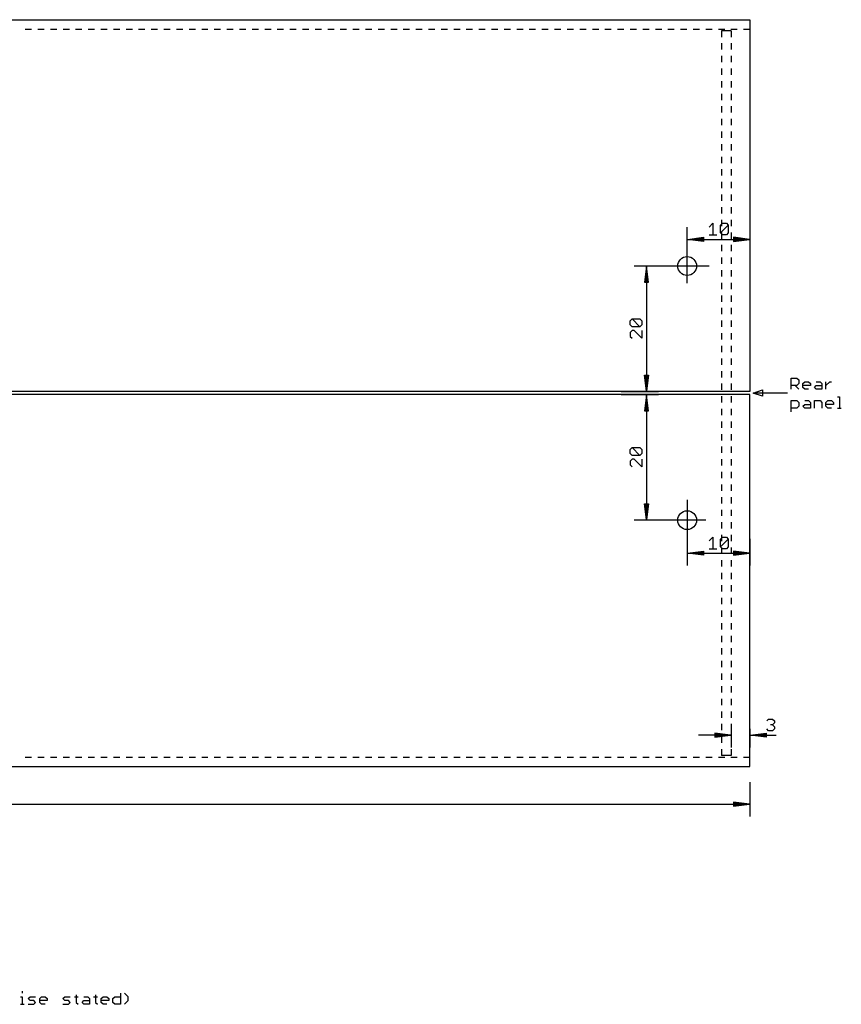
# Model space of a CAD drawing. Extents: x -279 to 630, y -428 to 126.
# Tile 14 of 14: x 464 to 595, y -38 to 119. Entities that reach past the tile are written whole.
import ezdxf

# ---------------------------------------------------------------- set-up
doc = ezdxf.new("R2010")
doc.units = 0
for name, color, linetype in [('114', 253, 'CONTINUOUS'), ('20', 7, 'CONTINUOUS'), ('47', 140, 'CONTINUOUS')]:
    doc.layers.add(name, color=color, linetype=linetype)

msp = doc.modelspace()

# ---------------------------------------------------------------- linework, layer by layer
at = {"layer": '114'}
for p, q in [((586.6016, 60.1016), (586.6016, 61.8999)), ((586.6016, 61.8999), (587.5008, 61.8999)), ((587.5008, 61.8999), (587.8005, 61.6002)), ((587.8005, 61.6002), (587.8005, 61.0008)), ((588.4432, 61.0008), (588.7429, 61.3005)), ((588.7429, 61.3005), (589.3423, 61.3005)), ((589.3423, 61.3005), (589.6421, 61.0008)), ((590.5845, 61.3005), (591.1839, 61.3005)), ((591.1839, 61.3005), (591.4836, 61.0008)), ((592.1263, 60.1016), (592.1263, 61.3005)), ((592.1263, 60.701), (592.7258, 61.3005)), ((592.7258, 61.3005), (593.0255, 61.3005)), ((580.5, 59.5), (582, 60)), ((582, 60), (582, 59)), ((587.5008, 60.701), (586.6016, 60.701)), ((587.201, 60.701), (587.8005, 60.1016)), ((587.8005, 61.0008), (587.5008, 60.701)), ((588.4432, 60.4013), (588.4432, 61.0008)), ((589.6421, 60.701), (588.4432, 60.701)), ((588.7429, 60.1016), (588.4432, 60.4013)), ((589.3423, 60.1016), (588.7429, 60.1016)), ((589.6421, 61.0008), (589.6421, 60.701)), ((590.2847, 60.4013), (590.5845, 60.701)), ((590.5845, 60.1016), (590.2847, 60.4013)), ((590.5845, 60.701), (591.4836, 60.701)), ((591.4836, 60.1016), (590.5845, 60.1016)), ((591.4836, 61.0008), (591.4836, 60.1016)), ((586, 59.5), (580.5, 59.5)), ((582, 59), (580.5, 59.5)), ((586.6016, 56.5022), (586.6016, 58.3005)), ((586.6016, 58.3005), (587.5008, 58.3005)), ((587.5008, 58.3005), (587.8005, 58.0008)), ((588.7429, 58.3005), (589.3423, 58.3005)), ((589.3423, 58.3005), (589.6421, 58.0008)), ((590.2847, 57.1016), (590.2847, 58.3005)), ((590.2847, 58.3005), (591.1839, 58.3005)), ((591.1839, 58.3005), (591.4836, 58.0008)), ((592.1263, 58.0008), (592.426, 58.3005)), ((592.426, 58.3005), (593.0255, 58.3005)), ((593.0255, 58.3005), (593.3252, 58.0008)), ((593.9679, 58.8999), (594.2676, 58.8999)), ((594.2676, 58.8999), (594.2676, 57.1016)), ((587.5008, 57.1016), (586.6016, 57.1016)), ((587.8005, 57.4013), (587.5008, 57.1016)), ((587.8005, 58.0008), (587.8005, 57.4013)), ((588.4432, 57.4013), (588.7429, 57.701)), ((588.7429, 57.1016), (588.4432, 57.4013)), ((588.7429, 57.701), (589.6421, 57.701)), ((589.6421, 57.1016), (588.7429, 57.1016)), ((589.6421, 58.0008), (589.6421, 57.1016)), ((591.4836, 58.0008), (591.4836, 57.1016)), ((592.1263, 57.4013), (592.1263, 58.0008)), ((593.3252, 57.701), (592.1263, 57.701)), ((592.426, 57.1016), (592.1263, 57.4013)), ((593.0255, 57.1016), (592.426, 57.1016)), ((593.3252, 58.0008), (593.3252, 57.701)), ((593.9679, 57.1016), (594.5673, 57.1016)), ((464.0492, -35.8003), (464.0492, -36.1001)), ((463.7495, -36.6995), (464.0492, -36.6995)), ((464.0492, -36.6995), (464.0492, -37.8984)), ((464.9772, -36.9992), (465.2769, -36.6995)), ((465.2769, -37.299), (464.9772, -36.9992)), ((465.2769, -36.6995), (466.1761, -36.6995)), ((465.8764, -37.299), (465.2769, -37.299)), ((466.1761, -37.5987), (465.8764, -37.299)), ((465.8764, -37.8984), (466.1761, -37.5987)), ((466.8188, -36.9992), (467.1185, -36.6995)), ((466.8188, -37.5987), (466.8188, -36.9992)), ((468.0177, -37.299), (466.8188, -37.299)), ((467.1185, -37.8984), (466.8188, -37.5987)), ((467.1185, -36.6995), (467.7179, -36.6995)), ((467.7179, -36.6995), (468.0177, -36.9992)), ((468.0177, -36.9992), (468.0177, -37.299)), ((470.5019, -36.9992), (470.8016, -36.6995)), ((470.8016, -37.299), (470.5019, -36.9992)), ((470.8016, -36.6995), (471.7008, -36.6995)), ((471.4011, -37.299), (470.8016, -37.299)), ((471.7008, -37.5987), (471.4011, -37.299)), ((471.4011, -37.8984), (471.7008, -37.5987)), ((472.3435, -36.6995), (472.9429, -36.6995)), ((472.6432, -36.3998), (472.6432, -37.5987)), ((472.6432, -37.5987), (472.9429, -37.8984)), ((473.5712, -37.5987), (473.8709, -37.299)), ((473.8709, -37.8984), (473.5712, -37.5987)), ((473.8709, -36.6995), (474.4704, -36.6995)), ((473.8709, -37.299), (474.7701, -37.299)), ((474.4704, -36.6995), (474.7701, -36.9992)), ((474.7701, -36.9992), (474.7701, -37.8984)), ((475.4128, -36.6995), (476.0122, -36.6995)), ((475.7125, -36.3998), (475.7125, -37.5987)), ((475.7125, -37.5987), (476.0122, -37.8984)), ((476.6405, -36.9992), (476.9402, -36.6995)), ((476.6405, -37.5987), (476.6405, -36.9992)), ((477.8394, -37.299), (476.6405, -37.299)), ((476.9402, -37.8984), (476.6405, -37.5987)), ((476.9402, -36.6995), (477.5397, -36.6995)), ((477.5397, -36.6995), (477.8394, -36.9992)), ((477.8394, -36.9992), (477.8394, -37.299)), ((478.4821, -36.9992), (478.7818, -36.6995)), ((478.4821, -37.5987), (478.4821, -36.9992)), ((478.7818, -37.8984), (478.4821, -37.5987)), ((478.7818, -36.6995), (479.681, -36.6995)), ((479.681, -36.1001), (479.681, -37.8984)), ((480.9231, -36.6995), (480.3236, -36.1001)), ((480.3236, -37.8984), (480.9231, -37.299)), ((480.9231, -37.299), (480.9231, -36.6995)), ((463.7495, -37.8984), (464.3489, -37.8984)), ((464.9772, -37.8984), (465.8764, -37.8984)), ((467.7179, -37.8984), (467.1185, -37.8984)), ((470.5019, -37.8984), (471.4011, -37.8984)), ((474.7701, -37.8984), (473.8709, -37.8984)), ((477.5397, -37.8984), (476.9402, -37.8984)), ((479.681, -37.8984), (478.7818, -37.8984))]:
    msp.add_line(p, q, dxfattribs=at)
at = {"layer": '20'}
for p, q in [((340, 119), (580, 119)), ((580, 119), (580, 117.5)), ((464.5167, 117.5), (465.525, 117.5)), ((466.525, 117.5), (467.5333, 117.5)), ((468.5333, 117.5), (469.5417, 117.5)), ((470.5417, 117.5), (471.55, 117.5)), ((472.55, 117.5), (473.5583, 117.5)), ((474.5583, 117.5), (475.5667, 117.5)), ((476.5667, 117.5), (477.575, 117.5)), ((478.575, 117.5), (479.5833, 117.5)), ((480.5833, 117.5), (481.5917, 117.5)), ((482.5917, 117.5), (483.6, 117.5)), ((484.6, 117.5), (485.6083, 117.5)), ((486.6083, 117.5), (487.6167, 117.5)), ((488.6167, 117.5), (489.625, 117.5)), ((490.625, 117.5), (491.6333, 117.5)), ((492.6333, 117.5), (493.6417, 117.5)), ((494.6417, 117.5), (495.65, 117.5)), ((496.65, 117.5), (497.6583, 117.5)), ((498.6583, 117.5), (499.6667, 117.5)), ((500.6667, 117.5), (501.675, 117.5)), ((502.675, 117.5), (503.6833, 117.5)), ((504.6833, 117.5), (505.6917, 117.5)), ((506.6917, 117.5), (507.7, 117.5)), ((508.7, 117.5), (509.7083, 117.5)), ((510.7083, 117.5), (511.7167, 117.5)), ((512.7167, 117.5), (513.725, 117.5)), ((514.725, 117.5), (515.7333, 117.5)), ((516.7333, 117.5), (517.7417, 117.5)), ((518.7417, 117.5), (519.75, 117.5)), ((520.75, 117.5), (521.7583, 117.5)), ((522.7583, 117.5), (523.7667, 117.5)), ((524.7667, 117.5), (525.775, 117.5)), ((526.775, 117.5), (527.7833, 117.5)), ((528.7833, 117.5), (529.7917, 117.5)), ((530.7917, 117.5), (531.8, 117.5)), ((532.8, 117.5), (533.8083, 117.5)), ((534.8083, 117.5), (535.8167, 117.5)), ((536.8167, 117.5), (537.825, 117.5)), ((538.825, 117.5), (539.8333, 117.5)), ((540.8333, 117.5), (541.8417, 117.5)), ((542.8417, 117.5), (543.85, 117.5)), ((544.85, 117.5), (545.8583, 117.5)), ((546.8583, 117.5), (547.8667, 117.5)), ((548.8667, 117.5), (549.875, 117.5)), ((550.875, 117.5), (551.8833, 117.5)), ((552.8833, 117.5), (553.8917, 117.5)), ((554.8917, 117.5), (555.9, 117.5)), ((556.9, 117.5), (557.9083, 117.5)), ((558.9083, 117.5), (559.9167, 117.5)), ((560.9167, 117.5), (561.925, 117.5)), ((562.925, 117.5), (563.9333, 117.5)), ((564.9333, 117.5), (565.9417, 117.5)), ((566.9417, 117.5), (567.95, 117.5)), ((568.95, 117.5), (569.9583, 117.5)), ((570.9583, 117.5), (571.9667, 117.5)), ((572.9667, 117.5), (573.975, 117.5)), ((574.975, 117.5), (575.9833, 117.5)), ((575.5, 117.25), (575.5, 116.2414)), ((577, 117.25), (575.5, 117.25)), ((576.9833, 117.5), (577.9917, 117.5)), ((577, 117.25), (577, 116.2414)), ((578.9917, 117.5), (580, 117.5)), ((580, 117.5), (580, 59.75)), ((575.5, 115.2414), (575.5, 114.2328)), ((577, 115.2414), (577, 114.2328)), ((575.5, 113.2328), (575.5, 112.2241)), ((577, 113.2328), (577, 112.2241)), ((575.5, 111.2241), (575.5, 110.2155)), ((577, 111.2241), (577, 110.2155)), ((575.5, 109.2155), (575.5, 108.2069)), ((577, 109.2155), (577, 108.2069)), ((575.5, 107.2069), (575.5, 106.1983)), ((577, 107.2069), (577, 106.1983)), ((575.5, 105.1983), (575.5, 104.1897)), ((577, 105.1983), (577, 104.1897)), ((575.5, 103.1897), (575.5, 102.181)), ((577, 103.1897), (577, 102.181)), ((575.5, 101.181), (575.5, 100.1724)), ((577, 101.181), (577, 100.1724)), ((575.5, 99.1724), (575.5, 98.1638)), ((577, 99.1724), (577, 98.1638)), ((575.5, 97.1638), (575.5, 96.1552)), ((577, 97.1638), (577, 96.1552)), ((575.5, 95.1552), (575.5, 94.1466)), ((577, 95.1552), (577, 94.1466)), ((575.5, 93.1466), (575.5, 92.1379)), ((577, 93.1466), (577, 92.1379)), ((575.5, 91.1379), (575.5, 90.1293)), ((577, 91.1379), (577, 90.1293)), ((575.5, 89.1293), (575.5, 88.1207)), ((577, 89.1293), (577, 88.1207)), ((575.5, 87.1207), (575.5, 86.1121)), ((577, 87.1207), (577, 86.1121)), ((575.5, 85.1121), (575.5, 84.1034)), ((577, 85.1121), (577, 84.1034)), ((575.5, 83.1034), (575.5, 82.0948)), ((577, 83.1034), (577, 82.0948)), ((575.5, 81.0948), (575.5, 80.0862)), ((577, 81.0948), (577, 80.0862)), ((575.5, 79.0862), (575.5, 78.0776)), ((577, 79.0862), (577, 78.0776)), ((575.5, 77.0776), (575.5, 76.069)), ((577, 77.0776), (577, 76.069)), ((575.5, 75.069), (575.5, 74.0603)), ((577, 75.069), (577, 74.0603)), ((575.5, 73.0603), (575.5, 72.0517)), ((577, 73.0603), (577, 72.0517)), ((575.5, 71.0517), (575.5, 70.0431)), ((577, 71.0517), (577, 70.0431)), ((575.5, 69.0431), (575.5, 68.0345)), ((577, 69.0431), (577, 68.0345)), ((575.5, 67.0345), (575.5, 66.0259)), ((577, 67.0345), (577, 66.0259)), ((575.5, 65.0259), (575.5, 64.0172)), ((577, 65.0259), (577, 64.0172)), ((575.5, 63.0172), (575.5, 62.0086)), ((577, 63.0172), (577, 62.0086)), ((580, 59.75), (340, 59.75)), ((575.5, 61.0086), (575.5, 60)), ((577, 61.0086), (577, 60)), ((580, 59.25), (340, 59.25)), ((575.5, 59), (575.5, 57.9914)), ((577, 59), (577, 57.9914)), ((580, 1.5), (580, 59.25)), ((575.5, 56.9914), (575.5, 55.9828)), ((577, 56.9914), (577, 55.9828)), ((575.5, 54.9828), (575.5, 53.9741)), ((577, 54.9828), (577, 53.9741)), ((575.5, 52.9741), (575.5, 51.9655)), ((577, 52.9741), (577, 51.9655)), ((575.5, 50.9655), (575.5, 49.9569)), ((577, 50.9655), (577, 49.9569)), ((575.5, 48.9569), (575.5, 47.9483)), ((577, 48.9569), (577, 47.9483)), ((575.5, 46.9483), (575.5, 45.9397)), ((577, 46.9483), (577, 45.9397)), ((575.5, 44.9397), (575.5, 43.931)), ((577, 44.9397), (577, 43.931)), ((575.5, 42.931), (575.5, 41.9224)), ((577, 42.931), (577, 41.9224)), ((575.5, 40.9224), (575.5, 39.9138)), ((577, 40.9224), (577, 39.9138)), ((575.5, 38.9138), (575.5, 37.9052)), ((577, 38.9138), (577, 37.9052)), ((575.5, 36.9052), (575.5, 35.8966)), ((577, 36.9052), (577, 35.8966)), ((575.5, 34.8966), (575.5, 33.8879)), ((577, 34.8966), (577, 33.8879)), ((575.5, 32.8879), (575.5, 31.8793)), ((577, 32.8879), (577, 31.8793)), ((575.5, 30.8793), (575.5, 29.8707)), ((577, 30.8793), (577, 29.8707)), ((575.5, 28.8707), (575.5, 27.8621)), ((577, 28.8707), (577, 27.8621)), ((575.5, 26.8621), (575.5, 25.8534)), ((577, 26.8621), (577, 25.8534)), ((575.5, 24.8534), (575.5, 23.8448)), ((577, 24.8534), (577, 23.8448)), ((575.5, 22.8448), (575.5, 21.8362)), ((577, 22.8448), (577, 21.8362)), ((575.5, 20.8362), (575.5, 19.8276)), ((577, 20.8362), (577, 19.8276)), ((575.5, 18.8276), (575.5, 17.819)), ((577, 18.8276), (577, 17.819)), ((575.5, 16.819), (575.5, 15.8103)), ((577, 16.819), (577, 15.8103)), ((575.5, 14.8103), (575.5, 13.8017)), ((577, 14.8103), (577, 13.8017)), ((575.5, 12.8017), (575.5, 11.7931)), ((577, 12.8017), (577, 11.7931)), ((575.5, 10.7931), (575.5, 9.7845)), ((577, 10.7931), (577, 9.7845)), ((575.5, 8.7845), (575.5, 7.7759)), ((577, 8.7845), (577, 7.7759)), ((575.5, 6.7759), (575.5, 5.7672)), ((577, 6.7759), (577, 5.7672)), ((575.5, 4.7672), (575.5, 3.7586)), ((577, 4.7672), (577, 3.7586)), ((575.5, 2.7586), (575.5, 1.75)), ((577, 1.75), (575.5, 1.75)), ((577, 2.7586), (577, 1.75)), ((340, 0), (580, 0)), ((464.5167, 1.5), (465.525, 1.5)), ((466.525, 1.5), (467.5333, 1.5)), ((468.5333, 1.5), (469.5417, 1.5)), ((470.5417, 1.5), (471.55, 1.5)), ((472.55, 1.5), (473.5583, 1.5)), ((474.5583, 1.5), (475.5667, 1.5)), ((476.5667, 1.5), (477.575, 1.5)), ((478.575, 1.5), (479.5833, 1.5)), ((480.5833, 1.5), (481.5917, 1.5)), ((482.5917, 1.5), (483.6, 1.5)), ((484.6, 1.5), (485.6083, 1.5)), ((486.6083, 1.5), (487.6167, 1.5)), ((488.6167, 1.5), (489.625, 1.5)), ((490.625, 1.5), (491.6333, 1.5)), ((492.6333, 1.5), (493.6417, 1.5)), ((494.6417, 1.5), (495.65, 1.5)), ((496.65, 1.5), (497.6583, 1.5)), ((498.6583, 1.5), (499.6667, 1.5)), ((500.6667, 1.5), (501.675, 1.5)), ((502.675, 1.5), (503.6833, 1.5)), ((504.6833, 1.5), (505.6917, 1.5)), ((506.6917, 1.5), (507.7, 1.5)), ((508.7, 1.5), (509.7083, 1.5)), ((510.7083, 1.5), (511.7167, 1.5)), ((512.7167, 1.5), (513.725, 1.5)), ((514.725, 1.5), (515.7333, 1.5)), ((516.7333, 1.5), (517.7417, 1.5)), ((518.7417, 1.5), (519.75, 1.5)), ((520.75, 1.5), (521.7583, 1.5)), ((522.7583, 1.5), (523.7667, 1.5)), ((524.7667, 1.5), (525.775, 1.5)), ((526.775, 1.5), (527.7833, 1.5)), ((528.7833, 1.5), (529.7917, 1.5)), ((530.7917, 1.5), (531.8, 1.5)), ((532.8, 1.5), (533.8083, 1.5)), ((534.8083, 1.5), (535.8167, 1.5)), ((536.8167, 1.5), (537.825, 1.5)), ((538.825, 1.5), (539.8333, 1.5)), ((540.8333, 1.5), (541.8417, 1.5)), ((542.8417, 1.5), (543.85, 1.5)), ((544.85, 1.5), (545.8583, 1.5)), ((546.8583, 1.5), (547.8667, 1.5)), ((548.8667, 1.5), (549.875, 1.5)), ((550.875, 1.5), (551.8833, 1.5)), ((552.8833, 1.5), (553.8917, 1.5)), ((554.8917, 1.5), (555.9, 1.5)), ((556.9, 1.5), (557.9083, 1.5)), ((558.9083, 1.5), (559.9167, 1.5)), ((560.9167, 1.5), (561.925, 1.5)), ((562.925, 1.5), (563.9333, 1.5)), ((564.9333, 1.5), (565.9417, 1.5)), ((566.9417, 1.5), (567.95, 1.5)), ((568.95, 1.5), (569.9583, 1.5)), ((570.9583, 1.5), (571.9667, 1.5)), ((572.9667, 1.5), (573.975, 1.5)), ((574.975, 1.5), (575.9833, 1.5)), ((576.9833, 1.5), (577.9917, 1.5)), ((578.9917, 1.5), (580, 1.5)), ((580, 0), (580, 1.5))]:
    msp.add_line(p, q, dxfattribs=at)
for centre in [(570, 79.75), (570, 39.25)]:
    msp.add_circle(centre, 1.5, dxfattribs=at)
at = {"layer": '47'}
for p, q in [((573.4829, 85.939), (574.0993, 86.5554)), ((574.0993, 86.5554), (574.0993, 84.7062)), ((575.3245, 86.2472), (575.6327, 86.5554)), ((575.6327, 86.5554), (576.2491, 86.5554)), ((576.2491, 86.5554), (576.5573, 86.2472)), ((570, 77), (570, 85.95)), ((575.3245, 85.0144), (575.3245, 86.2472)), ((575.3245, 85.0144), (576.5573, 86.2472)), ((575.6327, 84.7062), (575.3245, 85.0144)), ((576.5573, 85.0144), (576.2491, 84.7062)), ((576.5573, 86.2472), (576.5573, 85.0144)), ((580, 86.25), (580, 82.05)), ((570.065, 84), (572.6, 84.3192)), ((570.065, 84), (572.6, 84.26)), ((570.065, 84), (572.6, 84.13)), ((570.065, 84), (579.935, 84)), ((572.6, 83.6808), (570.065, 84)), ((572.6, 83.87), (570.065, 84)), ((572.6, 83.74), (570.065, 84)), ((572.6, 84.3192), (572.6, 83.6808)), ((573.4829, 84.7062), (574.7157, 84.7062)), ((576.2491, 84.7062), (575.6327, 84.7062)), ((579.935, 84), (577.4, 84.3192)), ((577.4, 84.3192), (577.4, 83.6808)), ((579.935, 84), (577.4, 84.26)), ((579.935, 84), (577.4, 84.13)), ((577.4, 83.6808), (579.935, 84)), ((577.4, 83.87), (579.935, 84)), ((577.4, 83.74), (579.935, 84)), ((573.5, 79.75), (561.55, 79.75)), ((563.5, 79.685), (563.1808, 77.15)), ((563.5, 79.685), (563.24, 77.15)), ((563.5, 79.685), (563.37, 77.15)), ((563.5, 79.685), (563.5, 59.815)), ((563.8192, 77.15), (563.5, 79.685)), ((563.63, 77.15), (563.5, 79.685)), ((563.76, 77.15), (563.5, 79.685)), ((563.1808, 77.15), (563.8192, 77.15)), ((560.9446, 70.9991), (561.2528, 71.3073)), ((560.9446, 70.3827), (560.9446, 70.9991)), ((561.2528, 71.3073), (562.4856, 71.3073)), ((562.4856, 70.0745), (561.2528, 71.3073)), ((562.4856, 71.3073), (562.7938, 70.9991)), ((562.7938, 70.9991), (562.7938, 70.3827)), ((561.2528, 70.0745), (560.9446, 70.3827)), ((561.2528, 69.4657), (560.9446, 69.1575)), ((560.9446, 69.1575), (560.9446, 68.5411)), ((562.4856, 70.0745), (561.2528, 70.0745)), ((561.561, 69.4657), (561.2528, 69.4657)), ((562.7938, 68.2329), (561.561, 69.4657)), ((562.7938, 70.3827), (562.4856, 70.0745)), ((562.7938, 69.4657), (562.7938, 68.2329)), ((560.9446, 68.5411), (561.2528, 68.2329)), ((563.5, 59.815), (563.1808, 62.35)), ((563.1808, 62.35), (563.8192, 62.35)), ((563.5, 59.815), (563.24, 62.35)), ((563.5, 59.815), (563.37, 62.35)), ((563.8192, 62.35), (563.5, 59.815)), ((563.63, 62.35), (563.5, 59.815)), ((563.76, 62.35), (563.5, 59.815)), ((559.5, 59.75), (565.45, 59.75)), ((559.5, 59.25), (565.45, 59.25)), ((563.5, 59.185), (563.1808, 56.65)), ((563.5, 59.185), (563.24, 56.65)), ((563.5, 59.185), (563.37, 56.65)), ((563.5, 59.185), (563.5, 39.315)), ((563.8192, 56.65), (563.5, 59.185)), ((563.63, 56.65), (563.5, 59.185)), ((563.76, 56.65), (563.5, 59.185)), ((563.1808, 56.65), (563.8192, 56.65)), ((560.9446, 50.4991), (561.2528, 50.8073)), ((560.9446, 49.8827), (560.9446, 50.4991)), ((561.2528, 50.8073), (562.4856, 50.8073)), ((562.4856, 49.5745), (561.2528, 50.8073)), ((562.4856, 50.8073), (562.7938, 50.4991)), ((562.7938, 50.4991), (562.7938, 49.8827)), ((561.2528, 49.5745), (560.9446, 49.8827)), ((561.2528, 48.9657), (560.9446, 48.6575)), ((560.9446, 48.6575), (560.9446, 48.0411)), ((562.4856, 49.5745), (561.2528, 49.5745)), ((561.561, 48.9657), (561.2528, 48.9657)), ((562.7938, 47.7329), (561.561, 48.9657)), ((562.7938, 49.8827), (562.4856, 49.5745)), ((562.7938, 48.9657), (562.7938, 47.7329)), ((560.9446, 48.0411), (561.2528, 47.7329)), ((570, 42.5), (570, 32.05)), ((563.5, 39.315), (563.1808, 41.85)), ((563.1808, 41.85), (563.8192, 41.85)), ((563.5, 39.315), (563.24, 41.85)), ((563.5, 39.315), (563.37, 41.85)), ((563.8192, 41.85), (563.5, 39.315)), ((563.63, 41.85), (563.5, 39.315)), ((563.76, 41.85), (563.5, 39.315)), ((573, 39.25), (561.55, 39.25)), ((573.4829, 35.939), (574.0993, 36.5554)), ((574.0993, 36.5554), (574.0993, 34.7062)), ((575.3245, 36.2472), (575.6327, 36.5554)), ((575.3245, 35.0144), (575.3245, 36.2472)), ((575.3245, 35.0144), (576.5573, 36.2472)), ((575.6327, 36.5554), (576.2491, 36.5554)), ((576.2491, 36.5554), (576.5573, 36.2472)), ((576.5573, 36.2472), (576.5573, 35.0144)), ((580, 36.25), (580, 32.05)), ((573.4829, 34.7062), (574.7157, 34.7062)), ((575.6327, 34.7062), (575.3245, 35.0144)), ((576.2491, 34.7062), (575.6327, 34.7062)), ((576.5573, 35.0144), (576.2491, 34.7062)), ((570.065, 34), (572.6, 34.3192)), ((570.065, 34), (572.6, 34.26)), ((570.065, 34), (572.6, 34.13)), ((570.065, 34), (579.935, 34)), ((572.6, 33.6808), (570.065, 34)), ((572.6, 33.87), (570.065, 34)), ((572.6, 33.74), (570.065, 34)), ((572.6, 34.3192), (572.6, 33.6808)), ((579.935, 34), (577.4, 34.3192)), ((577.4, 34.3192), (577.4, 33.6808)), ((579.935, 34), (577.4, 34.26)), ((579.935, 34), (577.4, 34.13)), ((577.4, 33.6808), (579.935, 34)), ((577.4, 33.87), (579.935, 34)), ((577.4, 33.74), (579.935, 34)), ((582.6762, 7.2472), (582.9844, 7.5554)), ((582.9844, 7.5554), (583.6008, 7.5554)), ((583.6008, 6.6308), (583.2926, 6.6308)), ((583.6008, 7.5554), (583.909, 7.2472)), ((583.909, 6.939), (583.6008, 6.6308)), ((583.6008, 6.6308), (583.909, 6.3226)), ((583.909, 7.2472), (583.909, 6.939)), ((583.909, 6.3226), (583.909, 6.0144)), ((576.935, 5), (571.8, 5)), ((576.935, 5), (574.4, 5.3192)), ((574.4, 5.3192), (574.4, 4.6808)), ((576.935, 5), (574.4, 5.26)), ((576.935, 5), (574.4, 5.13)), ((574.4, 4.6808), (576.935, 5)), ((574.4, 4.87), (576.935, 5)), ((574.4, 4.74), (576.935, 5)), ((577, 6), (577, 3.05)), ((580, 6), (580, 3.05)), ((580.065, 5), (582.6, 5.3192)), ((580.065, 5), (582.6, 5.26)), ((580.065, 5), (582.6, 5.13)), ((580.065, 5), (584.1977, 5)), ((582.6, 4.6808), (580.065, 5)), ((582.6, 4.87), (580.065, 5)), ((582.6, 4.74), (580.065, 5)), ((582.6, 5.3192), (582.6, 4.6808)), ((582.9844, 5.7062), (582.6762, 6.0144)), ((583.6008, 5.7062), (582.9844, 5.7062)), ((583.909, 6.0144), (583.6008, 5.7062)), ((580, -2.5), (580, -7.95)), ((340.065, -6), (579.935, -6)), ((579.935, -6), (577.4, -5.6808)), ((577.4, -5.6808), (577.4, -6.3192)), ((579.935, -6), (577.4, -5.74)), ((579.935, -6), (577.4, -5.87)), ((577.4, -6.3192), (579.935, -6)), ((577.4, -6.13), (579.935, -6)), ((577.4, -6.26), (579.935, -6))]:
    msp.add_line(p, q, dxfattribs=at)

doc.saveas('drawing.dxf')
